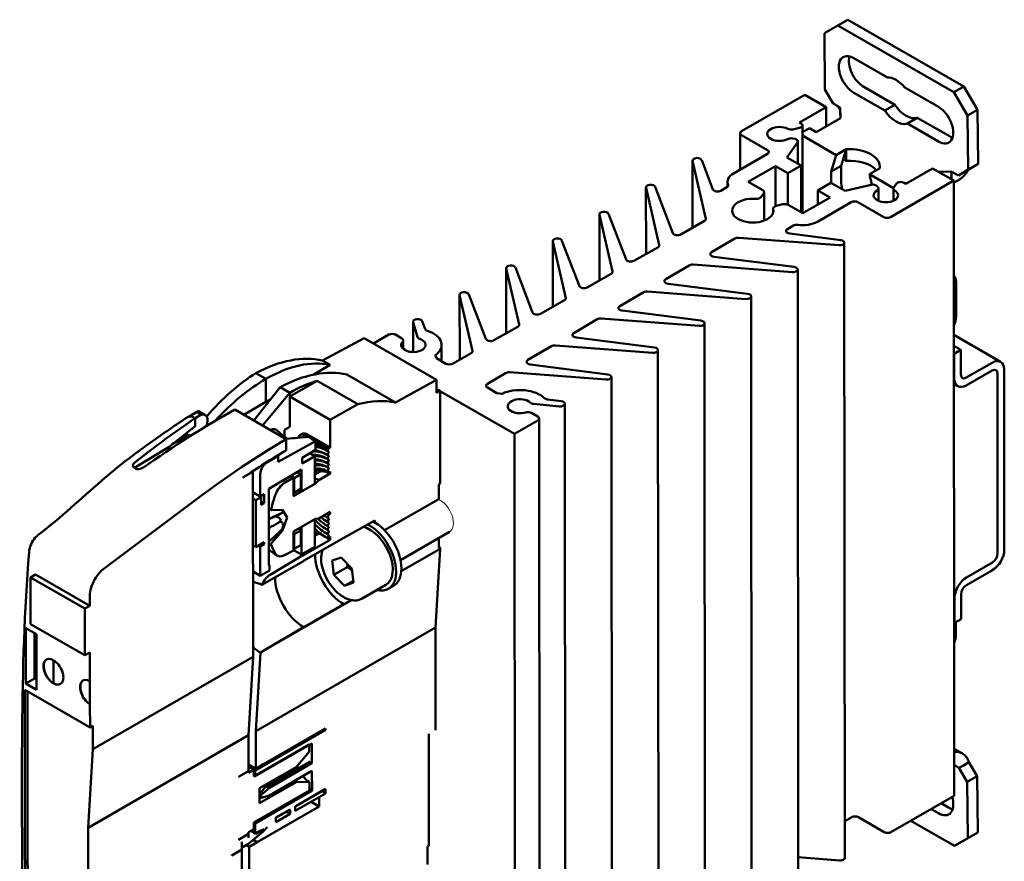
# Model space of a CAD drawing. Header units: millimetres. Extents: x 50 to 433, y -23 to 202.
# Tile 11 of 12: x 259 to 338, y 133 to 200. Entities that reach past the tile are written whole.
import ezdxf

# ---------------------------------------------------------------- set-up
doc = ezdxf.new("R2010")
doc.units = ezdxf.units.MM
doc.layers.add('Arêtes tangentes visibles(ISO)', color=7, linetype='Continuous', lineweight=18)
doc.layers.add('Arêtes visibles(ISO)', color=7, linetype='Continuous', lineweight=50)

msp = doc.modelspace()

# ---------------------------------------------------------------- linework, layer by layer
at = {"layer": 'Arêtes tangentes visibles(ISO)'}
msp.add_line((277.899, 140.278), (278.005, 140.217), dxfattribs=at)
msp.add_ellipse((292.751, 160.952), major_axis=(0.749, -1.299), ratio=0.57763, start_param=0, end_param=2.49263, dxfattribs=at)
at = {"layer": 'Arêtes visibles(ISO)'}
for p, q in [((325.234, 200.481), (324.438, 200.023)), ((334.493, 195.15), (325.234, 200.481)), ((323.379, 199.407), (324.438, 200.023)), ((323.422, 194.924), (323.379, 199.407)), ((324.438, 200.023), (333.697, 194.691)), ((325.72, 197.416), (328.398, 195.874)), ((324.079, 193.803), (323.422, 194.924)), ((328.195, 193.234), (325.722, 194.658)), ((326.517, 195.117), (328.991, 193.692)), ((329.777, 195.08), (332.455, 193.538)), ((334.493, 195.15), (333.697, 194.691)), ((333.697, 194.691), (334.781, 192.841)), ((335.577, 193.3), (334.493, 195.15)), ((316.768, 191.584), (321.806, 194.49)), ((321.806, 194.49), (323.503, 193.513)), ((321.382, 192.29), (323.503, 193.513)), ((323.503, 193.513), (323.504, 191.968)), ((324.659, 192.634), (324.644, 193.465)), ((324.644, 193.465), (324.644, 193.061)), ((324.644, 193.061), (324.645, 192.625)), ((328.991, 193.692), (328.195, 193.234)), ((335.577, 193.3), (334.781, 192.841)), ((335.619, 188.989), (335.577, 193.3)), ((321.382, 192.29), (321.515, 192.213)), ((322.732, 191.522), (324.659, 192.634)), ((330.78, 192.662), (329.985, 192.203)), ((330.78, 192.662), (333.252, 191.238)), ((334.781, 192.841), (334.823, 188.531)), ((321.394, 191.86), (320.868, 191.735)), ((321.625, 192.06), (321.63, 185.056)), ((322.178, 191.835), (321.626, 191.516)), ((322.178, 191.835), (322.727, 191.519)), ((322.732, 191.522), (322.727, 191.519)), ((332.457, 190.779), (329.985, 192.203)), ((316.658, 191.432), (316.66, 188.527)), ((318.837, 190.088), (316.768, 191.279)), ((321.238, 190.688), (320.386, 189.501)), ((320.868, 191.01), (321.035, 190.97)), ((321.267, 190.771), (321.268, 188.993)), ((321.626, 191.236), (324.307, 189.692)), ((324.307, 189.692), (325.103, 190.151)), ((324.871, 189.363), (325.103, 190.151)), ((325.103, 190.151), (325.108, 190.154)), ((325.103, 190.151), (325.103, 189.232)), ((325.108, 190.154), (325.109, 189.235)), ((312.872, 183.9), (312.868, 189.247)), ((313.923, 184.616), (312.871, 189.22)), ((313.596, 189.285), (313.592, 189.293)), ((313.596, 189.285), (314.493, 186.952)), ((316.132, 188.222), (318.837, 189.782)), ((320.386, 189.501), (321.515, 188.851)), ((323.921, 188.377), (324.307, 189.692)), ((324.871, 189.363), (324.717, 188.836)), ((325.103, 189.232), (324.918, 189.338)), ((325.109, 189.235), (325.103, 189.232)), ((319.473, 188.804), (317.299, 187.55)), ((320.454, 188.239), (319.473, 188.804)), ((319.473, 188.804), (319.475, 185.619)), ((321.515, 188.851), (320.454, 188.239)), ((321.515, 188.851), (321.517, 185.121)), ((324.717, 188.836), (323.921, 188.377)), ((323.922, 187.465), (323.921, 188.377)), ((324.717, 188.836), (324.718, 187.61)), ((327.776, 188.612), (326.98, 188.153)), ((327.781, 188.615), (327.776, 188.612)), ((329.867, 187.403), (331.989, 188.627)), ((331.989, 188.627), (333.686, 187.65)), ((333.497, 188.367), (332.451, 188.361)), ((333.497, 187.963), (333.497, 188.367)), ((334.823, 188.531), (334.049, 188.062)), ((334.399, 188.264), (334.844, 188.521)), ((335.619, 188.989), (334.823, 188.531)), ((334.844, 188.521), (335.619, 188.989)), ((315.649, 187.549), (315.649, 187.156)), ((317.299, 187.55), (318.465, 186.878)), ((320.454, 188.239), (320.456, 185.731)), ((326.98, 188.153), (327.161, 187.332)), ((326.98, 188.153), (328.881, 187.058)), ((333.686, 187.65), (328.648, 184.744)), ((333.497, 187.758), (333.497, 187.963)), ((333.686, 187.65), (333.695, 173.859)), ((334.049, 188.062), (334.399, 188.264)), ((309.159, 181.796), (309.156, 187.106)), ((310.203, 182.508), (309.159, 187.078)), ((309.883, 187.143), (309.88, 187.152)), ((309.883, 187.143), (311.296, 183.471)), ((315.124, 186.846), (315.597, 187.119)), ((322.841, 186.865), (323.901, 187.477)), ((323.822, 186.3), (322.841, 186.865)), ((322.841, 186.865), (322.841, 185.735)), ((323.901, 187.477), (325.03, 186.827)), ((325.03, 186.827), (327.089, 187.319)), ((327.579, 187.202), (327.648, 187.106)), ((327.676, 187.024), (327.677, 186.042)), ((328.876, 187.024), (328.877, 186.043)), ((328.905, 187.107), (329.123, 187.41)), ((329.734, 187.48), (329.867, 187.403)), ((318.546, 186.643), (318.321, 186.329)), ((318.575, 186.726), (318.576, 184.464)), ((321.647, 185.046), (323.822, 186.3)), ((319.297, 185.434), (319.297, 185.101)), ((319.528, 185.634), (320.072, 185.764)), ((320.481, 185.718), (321.647, 185.046)), ((325.519, 185.934), (322.814, 184.374)), ((328.117, 184.743), (326.049, 185.934)), ((305.447, 179.692), (305.443, 184.965)), ((306.483, 180.4), (305.446, 184.937)), ((306.171, 185.002), (306.168, 185.011)), ((306.171, 185.002), (307.572, 181.36)), ((311.925, 183.364), (313.814, 184.434)), ((320.9, 184.065), (320.428, 183.792)), ((302.459, 182.861), (302.455, 182.87)), ((302.459, 182.861), (303.848, 179.249)), ((316.243, 183.035), (314.387, 181.946)), ((324.548, 182.496), (316.559, 183.098)), ((324.675, 182.911), (320.612, 183.429)), ((301.735, 177.587), (301.731, 182.824)), ((302.763, 178.291), (301.734, 182.796)), ((308.201, 181.253), (310.094, 182.326)), ((324.996, 133.672), (324.962, 182.705)), ((320.962, 180.77), (314.574, 181.583)), ((298.022, 175.483), (298.019, 180.682)), ((299.044, 176.183), (298.022, 180.655)), ((298.746, 180.72), (298.743, 180.728)), ((298.746, 180.72), (300.124, 177.138)), ((312.588, 180.89), (310.728, 179.798)), ((320.835, 180.354), (312.904, 180.952)), ((321.284, 131.531), (321.25, 180.564)), ((304.477, 179.142), (306.374, 180.217)), ((317.25, 178.629), (310.914, 179.436)), ((333.869, 179.578), (333.871, 176.784)), ((294.31, 173.379), (294.306, 178.541)), ((295.324, 174.074), (294.309, 178.514)), ((295.034, 178.579), (295.031, 178.587)), ((295.034, 178.579), (296.4, 175.027)), ((308.932, 178.744), (307.068, 177.65)), ((317.123, 178.213), (309.249, 178.807)), ((317.572, 129.39), (317.537, 178.423)), ((300.753, 177.031), (302.654, 178.109)), ((305.277, 176.599), (303.409, 175.502)), ((313.411, 176.072), (305.593, 176.661)), ((313.538, 176.488), (307.255, 177.288)), ((290.601, 173.986), (290.6, 176.404)), ((290.956, 175.176), (290.605, 176.369)), ((291.317, 176.45), (291.561, 175.814)), ((297.029, 174.92), (298.935, 176)), ((313.859, 127.249), (313.825, 176.282)), ((286.707, 175.099), (283.376, 173.31)), ((292.472, 171.78), (286.707, 175.099)), ((287.448, 174.673), (288.661, 175.372)), ((289.191, 175.373), (289.706, 175.076)), ((309.826, 174.346), (303.595, 175.14)), ((333.694, 175.348), (337.421, 173.202)), ((289.816, 174.923), (289.816, 174.232)), ((292.873, 174.55), (292.874, 173.252)), ((301.621, 174.453), (299.749, 173.354)), ((309.698, 173.931), (301.938, 174.516)), ((333.695, 174.471), (334.252, 174.15)), ((292.364, 173.728), (292.454, 173.493)), ((292.454, 173.493), (293.212, 173.057)), ((293.74, 173.056), (295.215, 173.892)), ((310.147, 125.107), (310.113, 174.14)), ((333.695, 173.859), (333.697, 171.898)), ((333.695, 173.859), (333.722, 173.844)), ((333.722, 173.844), (334.252, 174.15)), ((333.723, 171.882), (333.722, 173.844)), ((334.252, 174.15), (334.254, 172.188)), ((283.989, 172.956), (282.642, 172.179)), ((283.989, 172.956), (283.376, 173.31)), ((306.113, 172.205), (299.935, 172.992)), ((334.678, 171.943), (336.746, 173.136)), ((278.868, 171.842), (278.073, 172.3)), ((278.869, 170.004), (278.868, 171.842)), ((285.312, 172.195), (289.198, 169.957)), ((297.966, 172.307), (296.517, 171.457)), ((305.986, 171.789), (298.282, 172.37)), ((306.435, 122.966), (306.4, 171.999)), ((333.697, 171.898), (333.709, 154.368)), ((336.747, 172.523), (334.679, 171.33)), ((337.181, 157.935), (337.171, 172.277)), ((337.702, 172.583), (337.712, 158.241)), ((280.008, 171.185), (277.904, 168.534)), ((280.775, 170.744), (280.008, 171.186)), ((280.008, 171.186), (280.008, 171.185)), ((280.775, 170.744), (280.008, 171.185)), ((282.952, 171.692), (280.776, 170.437)), ((286.201, 169.822), (282.952, 171.692)), ((292.472, 171.78), (289.198, 169.957)), ((292.473, 170.725), (292.472, 171.78)), ((296.519, 171.153), (297.277, 170.716)), ((333.697, 171.44), (334.004, 171.263)), ((278.596, 168.136), (280.775, 170.744)), ((280.776, 170.437), (280.775, 170.744)), ((280.775, 170.744), (280.775, 170.744)), ((283.986, 168.589), (280.776, 170.437)), ((280.777, 168.023), (280.776, 170.437)), ((298.684, 167.461), (292.473, 171.037)), ((292.744, 170.881), (292.473, 171.037)), ((292.744, 170.881), (292.473, 170.725)), ((292.749, 163.496), (292.744, 170.881)), ((297.277, 170.716), (297.683, 170.665)), ((278.869, 170.004), (277.112, 168.99)), ((279.239, 170.217), (278.869, 170.004)), ((279.007, 169.924), (278.869, 170.004)), ((286.201, 169.822), (283.986, 168.589)), ((302.268, 169.653), (300.199, 169.854)), ((302.407, 170.063), (301.305, 170.204)), ((302.726, 120.826), (302.692, 169.859)), ((272.689, 168.832), (273.474, 169.273)), ((273.689, 168.972), (273.22, 168.702)), ((273.22, 168.702), (273.221, 168.067)), ((273.475, 169.274), (273.481, 169.277)), ((274.031, 168.963), (273.486, 169.277)), ((273.534, 169.062), (273.689, 168.972)), ((280.486, 167.048), (276.391, 169.405)), ((300.025, 169.134), (300.54, 168.837)), ((273.221, 168.067), (271.148, 166.428)), ((280.777, 168.023), (280.346, 167.774)), ((283.986, 168.589), (283.988, 166.374)), ((300.54, 168.531), (298.684, 167.461)), ((300.65, 168.684), (300.684, 119.651)), ((271.907, 166.926), (272.695, 167.405)), ((272.695, 167.405), (272.868, 167.306)), ((280.346, 167.774), (280.346, 167.245)), ((281.737, 167.455), (281.578, 167.364)), ((282.185, 167.228), (282.027, 167.319)), ((283.988, 166.374), (282.186, 167.411)), ((298.684, 167.461), (298.718, 118.428)), ((268.401, 164.746), (271.148, 166.428)), ((271.408, 166.633), (271.907, 166.926)), ((282.82, 166.875), (279.85, 165.222)), ((280.486, 166.148), (280.486, 167.048)), ((282.82, 166.183), (282.82, 166.875)), ((283.828, 166.282), (282.82, 166.863)), ((283.988, 166.374), (283.828, 166.282)), ((279.85, 165.712), (278.939, 165.169)), ((279.85, 165.712), (279.804, 165.739)), ((279.85, 165.222), (279.85, 165.712)), ((281.76, 165.549), (282.82, 166.183)), ((282.768, 165.679), (281.76, 165.098)), ((282.365, 165.911), (282.768, 165.679)), ((282.769, 163.472), (282.768, 165.679)), ((283.828, 166.243), (283.758, 166.12)), ((283.758, 166.12), (283.899, 166.038)), ((283.899, 166.038), (283.758, 165.792)), ((283.758, 165.792), (283.9, 165.71)), ((283.9, 165.71), (283.758, 165.465)), ((283.828, 166.282), (283.828, 166.243)), ((268.401, 165.166), (268.411, 165.173)), ((281.76, 165.098), (281.76, 165.549)), ((283.758, 165.465), (283.9, 165.383)), ((283.9, 165.383), (283.758, 165.138)), ((283.758, 165.138), (283.9, 165.056)), ((283.9, 165.056), (283.759, 164.81)), ((283.759, 164.81), (283.9, 164.728)), ((269.101, 164.776), (269.09, 164.769)), ((277.835, 164.446), (277.039, 163.971)), ((277.793, 164.469), (277.835, 164.446)), ((277.845, 149.692), (277.835, 164.446)), ((278.418, 164.255), (278.42, 162.468)), ((279.109, 163.079), (281.707, 164.63)), ((281.071, 163.995), (280.354, 163.552)), ((281.072, 162.483), (281.071, 163.995)), ((281.655, 164.24), (281.124, 163.934)), ((281.655, 163.075), (281.655, 164.24)), ((281.707, 164.63), (281.709, 162.86)), ((282.769, 164.226), (283.053, 164.39)), ((283.989, 164.298), (283.087, 163.778)), ((283.9, 164.728), (283.759, 164.483)), ((283.759, 164.483), (283.901, 164.401)), ((283.901, 164.401), (283.989, 164.452)), ((283.989, 164.452), (283.989, 164.298)), ((282.827, 163.496), (281.072, 162.483)), ((281.124, 163.934), (281.125, 162.769)), ((281.709, 162.86), (282.769, 163.472)), ((283.087, 163.778), (282.827, 163.496)), ((292.637, 163.431), (292.749, 163.496)), ((292.638, 162.267), (292.637, 163.431)), ((277.836, 162.804), (278.42, 162.468)), ((278.499, 162.422), (277.969, 162.727)), ((277.969, 162.727), (277.969, 162.727)), ((278.208, 162.59), (278.208, 162.59)), ((278.42, 162.468), (278.738, 162.651)), ((278.738, 162.651), (278.738, 161.946)), ((279.113, 156.963), (279.109, 163.079)), ((281.125, 162.769), (281.655, 163.075)), ((273.406, 162.297), (265.972, 156.724)), ((277.836, 162.315), (278.075, 162.177)), ((278.499, 162.422), (278.075, 162.177)), ((278.075, 162.177), (278.078, 158.438)), ((278.5, 161.809), (278.499, 162.422)), ((278.499, 162.084), (278.738, 161.946)), ((278.738, 161.946), (278.5, 161.809)), ((288.328, 159.78), (292.638, 162.267)), ((279.111, 160.699), (280.204, 161.182)), ((279.111, 160.664), (279.945, 161.033)), ((279.339, 161.392), (280.186, 161.393)), ((280.186, 161.393), (280.564, 160.79)), ((283.09, 160.714), (283.991, 161.234)), ((283.903, 161.03), (283.761, 160.784)), ((283.991, 161.081), (283.903, 161.03)), ((283.991, 161.234), (283.991, 161.081)), ((280.564, 160.79), (280.187, 159.752)), ((281.074, 159.684), (282.829, 160.696)), ((282.771, 160.653), (281.711, 160.041)), ((282.773, 158.446), (282.771, 160.653)), ((282.829, 160.696), (283.09, 160.714)), ((283.757, 160.459), (283.899, 160.377)), ((283.757, 160.132), (283.898, 160.05)), ((283.758, 160.786), (283.899, 160.705)), ((283.761, 160.784), (283.903, 160.702)), ((283.903, 160.702), (283.762, 160.457)), ((283.762, 160.457), (283.903, 160.375)), ((283.903, 160.375), (283.762, 160.129)), ((283.762, 160.129), (283.904, 160.047)), ((285.08, 159.183), (287.546, 160.556)), ((287.546, 160.556), (287.546, 160.403)), ((280.187, 159.752), (279.341, 158.776)), ((281.075, 158.172), (281.074, 159.684)), ((281.658, 159.765), (281.127, 159.459)), ((281.127, 159.459), (281.128, 158.295)), ((281.659, 158.601), (281.658, 159.765)), ((281.711, 160.041), (281.712, 157.835)), ((282.947, 159.532), (282.772, 159.431)), ((283.069, 159.503), (282.772, 159.332)), ((283.506, 159.308), (283.278, 159.439)), ((283.756, 159.478), (283.898, 159.396)), ((283.757, 159.805), (283.898, 159.723)), ((283.904, 160.047), (283.762, 159.802)), ((283.762, 159.802), (283.904, 159.72)), ((283.904, 159.72), (283.762, 159.475)), ((283.762, 159.475), (283.904, 159.393)), ((283.904, 159.393), (283.763, 159.147)), ((289.597, 157.401), (293.501, 159.653)), ((278.078, 158.438), (277.839, 158.576)), ((278.078, 158.438), (278.74, 158.821)), ((278.422, 158.484), (278.289, 158.56)), ((278.741, 158.667), (278.422, 158.484)), ((278.608, 158.744), (278.741, 158.667)), ((278.74, 158.821), (278.741, 158.667)), ((281.128, 158.295), (281.659, 158.601)), ((283.993, 159.027), (281.871, 157.804)), ((281.872, 157.333), (285.08, 159.183)), ((283.756, 159.151), (283.762, 159.147)), ((283.763, 159.147), (283.769, 159.143)), ((283.769, 159.143), (283.992, 159.272)), ((283.993, 159.027), (283.78, 159.15)), ((283.992, 159.272), (283.993, 159.027)), ((292.641, 158.344), (292.64, 159.157)), ((278.422, 158.484), (278.424, 156.151)), ((281.871, 157.822), (279.206, 156.231)), ((280.358, 157.787), (281.075, 158.172)), ((281.712, 157.835), (281.075, 158.201)), ((281.712, 157.835), (282.773, 158.446)), ((281.871, 157.822), (281.781, 157.874)), ((281.871, 157.804), (281.871, 157.822)), ((289.66, 156.507), (292.753, 158.291)), ((292.381, 152.032), (292.753, 158.291)), ((292.753, 158.408), (292.641, 158.344)), ((292.753, 158.291), (292.753, 158.408)), ((278.546, 155.42), (281.872, 157.304)), ((279.113, 157.024), (279.166, 156.993)), ((279.166, 156.993), (279.113, 156.963)), ((279.166, 156.564), (279.166, 156.993)), ((281.872, 157.304), (281.872, 157.333)), ((284.146, 157.361), (284.863, 157.612)), ((284.286, 156.232), (284.146, 157.361)), ((284.863, 157.612), (285.719, 156.734)), ((334.689, 156.007), (336.758, 157.2)), ((260.512, 156.245), (260.114, 156.024)), ((260.512, 156.245), (264.844, 153.75)), ((278.424, 156.151), (277.84, 156.487)), ((278.424, 156.151), (279.166, 156.564)), ((284.286, 156.232), (285.347, 156.843)), ((285.142, 155.353), (284.286, 156.232)), ((285.719, 156.734), (285.859, 155.604)), ((336.758, 156.587), (334.69, 155.394)), ((260.116, 152.303), (260.114, 156.024)), ((264.446, 153.529), (260.114, 156.024)), ((285.84, 155.756), (285.142, 155.353)), ((285.859, 155.604), (285.142, 155.353)), ((286.526, 154.331), (288.435, 155.432)), ((289.047, 155.352), (288.623, 155.107)), ((334.266, 154.659), (334.267, 152.698)), ((264.843, 154.557), (264.844, 153.75)), ((278.428, 150.029), (285.676, 154.209)), ((285.084, 153.874), (281.875, 152.023)), ((285.653, 154.214), (285.084, 153.874)), ((333.709, 154.368), (333.71, 152.407)), ((333.737, 152.392), (333.735, 154.353)), ((264.844, 153.75), (264.446, 153.529)), ((264.446, 153.529), (264.449, 149.809)), ((264.449, 149.809), (260.116, 152.303)), ((333.71, 152.407), (333.72, 138.616)), ((333.737, 152.392), (333.71, 152.407)), ((334.267, 152.698), (333.737, 152.392)), ((333.851, 152.457), (333.852, 151.393)), ((259.735, 147.549), (259.732, 151.982)), ((259.732, 151.982), (260.59, 151.489)), ((260.425, 147.953), (260.422, 151.585)), ((260.59, 151.489), (260.593, 147.055)), ((278.056, 143.77), (292.381, 152.032)), ((281.875, 152.052), (278.428, 150.029)), ((281.875, 152.023), (281.875, 152.052)), ((292.387, 143.845), (292.381, 152.032)), ((264.449, 149.809), (264.846, 150.038)), ((264.846, 150.038), (264.848, 147.74)), ((278.428, 150.029), (278.056, 143.77)), ((261.932, 147.58), (261.931, 149.419)), ((265.064, 142.32), (277.845, 149.692)), ((277.473, 143.433), (277.845, 149.692)), ((260.425, 147.953), (259.735, 147.549)), ((260.593, 147.055), (259.735, 147.549)), ((260.592, 147.857), (260.425, 147.953)), ((264.849, 145.901), (264.848, 147.74)), ((259.661, 147.051), (264.85, 144.062)), ((264.849, 145.901), (264.85, 144.062)), ((264.85, 144.062), (265.063, 144.184)), ((265.063, 144.184), (265.064, 142.32)), ((283.627, 143.86), (278.005, 140.618)), ((278.056, 143.77), (278.058, 140.769)), ((278.695, 141.136), (283.627, 143.981)), ((283.627, 143.86), (283.522, 143.92)), ((283.627, 143.981), (283.627, 143.86)), ((264.692, 136.061), (277.473, 143.433)), ((277.475, 140.575), (277.473, 143.433)), ((291.862, 134.617), (291.862, 143.543)), ((265.064, 142.32), (264.692, 136.061)), ((282.328, 142.71), (277.899, 140.156)), ((278.006, 140.17), (282.54, 142.786)), ((281.268, 140.903), (282.328, 142.112)), ((282.328, 142.112), (282.328, 142.71)), ((282.54, 142.786), (282.541, 141.21)), ((334.373, 141.976), (333.717, 142.354)), ((282.316, 141.294), (278.756, 139.24)), ((278.971, 139.354), (282.365, 141.312)), ((282.365, 141.312), (282.541, 141.21)), ((334.894, 141.292), (334.448, 141.035)), ((335.551, 140.171), (334.894, 141.292)), ((277.475, 140.575), (276.679, 140.117)), ((276.679, 140.133), (277.475, 140.575)), ((277.474, 141.105), (278.058, 140.769)), ((277.474, 140.936), (277.899, 140.692)), ((277.899, 140.692), (277.475, 140.447)), ((277.475, 140.447), (277.475, 140.575)), ((277.899, 140.156), (277.899, 140.692)), ((277.899, 140.679), (278.005, 140.618)), ((278.005, 140.618), (278.006, 140.17)), ((278.058, 140.769), (278.695, 141.149)), ((278.351, 139.22), (281.268, 140.903)), ((278.695, 141.136), (278.684, 141.142)), ((278.695, 141.149), (278.695, 141.136)), ((282.541, 141.21), (279.147, 139.253)), ((279.147, 138.64), (282.541, 140.597)), ((282.541, 140.597), (282.542, 139.028)), ((334.448, 141.035), (334.098, 140.833)), ((334.098, 140.833), (334.755, 139.712)), ((276.679, 140.117), (276.679, 140.133)), ((281.269, 139.708), (278.352, 138.025)), ((282.33, 139.722), (281.269, 139.708)), ((282.33, 139.032), (282.33, 139.722)), ((335.551, 140.171), (334.755, 139.712)), ((334.755, 139.712), (334.799, 135.229)), ((335.594, 135.687), (335.551, 140.171)), ((277.902, 136.478), (282.33, 139.032)), ((282.542, 139.028), (278.008, 136.413)), ((278.352, 138.025), (278.351, 139.22)), ((278.755, 139.239), (278.378, 138.747)), ((279.147, 139.253), (278.484, 138.686)), ((278.971, 139.354), (279.147, 139.253)), ((283.342, 138.97), (281.217, 137.744)), ((281.254, 137.783), (283.63, 139.153)), ((282.33, 139.151), (282.542, 139.028)), ((283.335, 138.965), (283.32, 138.974)), ((283.342, 138.97), (283.63, 138.804)), ((283.63, 139.153), (283.63, 138.804)), ((278.378, 138.747), (278.484, 138.686)), ((278.378, 138.747), (278.378, 138.502)), ((278.378, 138.502), (278.484, 138.441)), ((278.484, 138.686), (278.484, 138.441)), ((278.484, 138.441), (279.147, 138.64)), ((283.63, 138.804), (281.201, 137.403)), ((282.162, 138.306), (282.176, 138.297)), ((282.472, 138.127), (283.106, 137.762)), ((283.106, 138.851), (283.106, 138.833)), ((283.106, 138.492), (283.106, 137.762)), ((328.682, 135.71), (333.72, 138.616)), ((283.106, 137.762), (278.174, 134.917)), ((279.663, 136.865), (280.75, 137.492)), ((280.515, 137.339), (279.663, 136.848)), ((280.508, 137.335), (280.493, 137.344)), ((280.515, 137.339), (280.804, 137.173)), ((280.803, 137.461), (280.804, 137.173)), ((281.201, 137.403), (281.201, 137.691)), ((332.458, 137.22), (331.878, 137.554)), ((332.674, 138.013), (333.254, 137.679)), ((280.804, 137.173), (279.663, 136.516)), ((279.663, 136.516), (279.663, 136.865)), ((324.994, 136.579), (325.553, 136.901)), ((326.083, 136.901), (328.151, 135.71)), ((333.739, 134.614), (330.257, 136.619)), ((264.692, 136.061), (264.697, 127.874)), ((277.478, 135.697), (277.902, 135.942)), ((277.694, 135.822), (278.009, 135.641)), ((277.79, 135.767), (277.774, 135.758)), ((278.062, 135.592), (277.774, 135.758)), ((277.774, 135.758), (277.774, 135.749)), ((278.062, 135.583), (277.774, 135.749)), ((277.902, 135.942), (277.902, 136.478)), ((277.902, 136.474), (278.008, 136.413)), ((278.008, 136.413), (278.009, 135.641)), ((278.009, 135.641), (278.698, 135.95)), ((278.507, 135.84), (278.062, 135.592)), ((278.062, 135.583), (278.507, 135.84)), ((278.482, 135.853), (278.507, 135.84)), ((278.698, 135.95), (278.698, 135.95)), ((278.698, 135.95), (278.698, 135.95)), ((277.478, 135.569), (276.683, 135.094)), ((276.683, 135.11), (277.478, 135.569)), ((276.683, 135.094), (276.683, 135.11)), ((277.478, 135.569), (277.478, 135.697)), ((277.478, 135.246), (277.478, 135.569)), ((278.614, 135.742), (277.511, 134.811)), ((277.846, 135.093), (278.174, 134.904)), ((277.855, 135.101), (278.174, 134.917)), ((278.062, 135.592), (278.062, 135.583)), ((334.799, 135.229), (333.739, 134.614)), ((334.535, 135.072), (333.739, 134.614)), ((334.535, 135.072), (335.594, 135.687)), ((335.594, 135.687), (334.799, 135.229)), ((276.954, 134.331), (276.159, 133.856)), ((276.159, 133.872), (276.954, 134.331)), ((276.954, 134.331), (276.954, 134.944)), ((276.954, 120.796), (276.954, 134.331)), ((277.439, 134.76), (277.028, 134.523)), ((277.537, 134.55), (277.306, 134.683)), ((278.174, 134.904), (277.537, 134.55)), ((277.537, 134.55), (277.537, 126.483)), ((278.174, 134.917), (278.174, 134.904)), ((291.75, 134.553), (291.862, 134.617)), ((291.75, 133.13), (291.75, 134.553)), ((276.159, 133.856), (276.159, 133.872)), ((321.282, 133.711), (324.582, 133.462))]:
    msp.add_line(p, q, dxfattribs=at)
for centre, major_axis, ratio, start_param, end_param in [((325.721, 196.037), (-0.843, 1.462), 0.57763, 5.499317, 8.64091), ((326.516, 196.496), (0.843, -1.462), 0.57763, 3.632088, 5.499317), ((329.089, 194.026), (-1.012, 1.754), 0.57763, 4.996813, 6.001822), ((329.089, 194.01), (1.012, -1.754), 0.57763, 4.8243, 6.174335), ((329.885, 194.469), (1.012, -1.754), 0.57763, 4.8243, 6.174335), ((332.456, 192.159), (0.843, -1.462), 0.57763, 5.499317, 8.64091), ((317.033, 191.432), (-0.375, 0), 0.576327, 5.497386, 7.068182), ((319.791, 191.372), (-0.975, -0.001), 0.576327, 3.948201, 8.617367), ((320.725, 191.934), (-0.375, 0), 0.576327, 0.806609, 1.963094), ((321.25, 192.06), (0.375, 0), 0.576327, 5.104687, 7.068182), ((320.725, 190.81), (0.375, 0), 0.576327, 1.177696, 2.334182), ((320.892, 190.771), (0.375, 0), 0.576327, 5.890085, 7.460881), ((333.251, 192.617), (0.843, -1.462), 0.57763, 5.499317, 5.79269), ((318.571, 189.935), (0.375, 0), 0.576327, 5.497386, 7.068182), ((325.356, 188.757), (2.437, 0.002), 0.576327, 6.18081, 7.955555), ((313.234, 189.247), (0.367, 0), 0.576327, 0.217765, 3.272091), ((325.357, 187.837), (-2.437, -0.002), 0.576327, 3.608806, 4.813963), ((317.299, 187.55), (-1.65, -0.001), 0.576327, 5.497386, 6.523065), ((326.441, 186.617), (1.218, -2.111), 0.57763, 3.928521, 4.236186), ((329.469, 187.327), (0.375, 0), 0.576327, 0.784997, 2.748493), ((309.522, 187.106), (0.367, 0), 0.576327, 0.217765, 3.272091), ((314.859, 186.999), (-0.375, 0), 0.576327, 0.217765, 2.355793), ((315.332, 187.272), (0.375, 0), 0.576327, 5.497386, 6.523065), ((318.2, 186.726), (0.375, 0), 0.576327, 5.890085, 7.068182), ((327.232, 187.119), (0.375, 0), 0.576327, 0.392298, 1.963094), ((328.276, 186.486), (-0.975, -0.001), 0.576327, 5.518998, 10.188163), ((327.301, 187.023), (0.375, 0), 0.576327, 5.518998, 6.675483), ((329.251, 187.024), (-0.375, 0), 0.576327, 5.890085, 7.046571), ((317.67, 185.258), (-1.65, -0.001), 0.576327, 4.560863, 9.575501), ((317.975, 186.412), (-0.375, 0), 0.576327, 1.419271, 2.748493), ((325.784, 185.781), (-0.375, 0), 0.576327, 3.92659, 5.497386), ((305.81, 184.965), (0.367, 0), 0.576327, 0.217765, 3.272091), ((319.672, 185.435), (-0.375, 0), 0.576327, 5.104687, 6.433909), ((320.216, 185.565), (0.375, 0), 0.576327, 0.784997, 1.963094), ((313.551, 184.588), (0.375, 0), 0.576327, 5.48866, 6.413684), ((328.382, 184.896), (-0.375, 0), 0.576327, 0.784997, 2.355793), ((320.693, 183.64), (-0.375, 0), 0.576327, 5.497386, 7.635414), ((321.165, 183.912), (-0.375, 0), 0.576327, 4.471707, 5.497386), ((321.647, 185.046), (-1.65, -0.001), 0.576327, 1.330115, 2.355793), ((302.098, 182.824), (0.367, 0), 0.576327, 0.217765, 3.272091), ((311.663, 183.518), (-0.375, 0), 0.576327, 0.217765, 2.347067), ((316.511, 182.884), (-0.375, 0), 0.576327, 4.581088, 5.506113), ((324.595, 182.705), (0.367, 0), 0.576327, 4.581088, 7.635414), ((309.831, 182.48), (0.375, 0), 0.576327, 5.488659, 6.413684), ((307.939, 181.407), (-0.375, 0), 0.576327, 0.217765, 2.347067), ((314.655, 181.795), (-0.375, 0), 0.576327, 5.506113, 7.635414), ((298.385, 180.683), (0.367, 0), 0.576327, 0.217765, 3.272091), ((312.855, 180.738), (-0.375, 0), 0.576327, 4.581088, 5.506113), ((320.883, 180.564), (0.367, 0), 0.576327, 4.581088, 7.635414), ((306.111, 180.371), (0.375, 0), 0.576327, 5.488659, 6.413684), ((310.995, 179.647), (-0.375, 0), 0.576327, 5.506113, 7.635414), ((333.073, 179.119), (0.561, 0.975), 0.578093, 5.496658, 6.177108), ((304.215, 179.296), (-0.375, 0), 0.576327, 0.217765, 2.347067), ((294.673, 178.541), (0.367, 0), 0.576327, 0.217765, 3.272091), ((302.392, 178.263), (0.375, 0), 0.576327, 5.48866, 6.413684), ((309.2, 178.593), (-0.375, 0), 0.576327, 4.581088, 5.506113), ((317.171, 178.423), (0.367, 0), 0.576327, 4.581088, 7.635414), ((307.336, 177.499), (-0.375, 0), 0.576327, 5.506113, 7.635414), ((290.963, 176.404), (0.363, 0), 0.576327, 0.217765, 3.309032), ((300.491, 177.185), (-0.375, 0), 0.576327, 0.217765, 2.347067), ((305.544, 176.447), (-0.375, 0), 0.576327, 4.581088, 5.506113), ((333.075, 176.325), (-0.561, -0.975), 0.578093, 1.674615, 2.355065), ((291.928, 175.861), (-0.375, 0), 0.576327, 0.217765, 1.050264), ((298.672, 176.154), (0.375, 0), 0.576327, 5.488659, 6.413684), ((313.459, 176.281), (0.367, 0), 0.576327, 4.581088, 7.635414), ((288.926, 175.22), (0.375, 0), 0.576327, 0.784997, 2.355793), ((290.623, 174.548), (-0.975, -0.001), 0.576327, 5.778866, 10.448032), ((289.441, 174.923), (0.375, 0), 0.576327, 5.778866, 7.068182), ((291.325, 175.213), (-0.375, 0), 0.576327, 0.167439, 1.023254), ((290.623, 174.548), (2.25, 0.002), 0.576327, 5.59703, 7.333449), ((296.767, 175.074), (-0.375, 0), 0.576327, 0.217765, 2.347067), ((303.676, 175.351), (-0.375, 0), 0.576327, 5.506113, 7.635414), ((301.889, 174.302), (-0.375, 0), 0.576327, 4.581088, 5.506113), ((309.746, 174.14), (0.367, 0), 0.576327, 4.581088, 7.635414), ((277.913, 161.317), (-6.828, -11.447), 0.588085, 3.327927, 3.917453), ((294.952, 174.046), (0.375, 0), 0.576327, 5.488659, 6.413684), ((278.714, 160.856), (-6.479, -11.648), 0.567926, 3.310449, 3.899975), ((293.477, 173.21), (0.375, 0), 0.576327, 3.92659, 5.488659), ((300.017, 173.203), (-0.375, 0), 0.576327, 5.506113, 7.635414), ((336.747, 172.032), (0.674, 1.17), 0.578093, 5.496658, 7.067454), ((336.747, 172.032), (0.299, 0.52), 0.578093, 5.496658, 7.067454), ((278.242, 161.507), (-6.479, -11.648), 0.567926, 3.934881, 4.374229), ((279.043, 161.046), (-6.828, -11.447), 0.588085, 3.952359, 4.38543), ((279.849, 160.202), (6.828, 11.447), 0.588085, 0.186334, 0.77586), ((298.233, 172.156), (-0.375, 0), 0.576327, 4.581088, 5.506113), ((306.034, 171.999), (0.367, 0), 0.576327, 4.581088, 7.635414), ((334.678, 172.433), (-0.674, -1.17), 0.578093, 5.496658, 7.067454), ((334.678, 172.433), (-0.299, -0.52), 0.578093, 5.496658, 7.067454), ((280.621, 159.757), (6.479, 11.648), 0.567926, 0.52062, 0.758382), ((296.784, 171.306), (-0.375, 0), 0.576327, 5.506113, 7.068182), ((299.108, 169.662), (2.25, 0.002), 0.576327, 0.51973, 2.256149), ((299.108, 169.662), (-0.975, -0.001), 0.576327, 3.688333, 8.357499), ((301.386, 170.415), (0.375, 0), 0.576327, 3.661323, 4.493822), ((283.829, 157.91), (6.651, 11.55), 0.578093, 0.17729, 0.529053), ((300.261, 170.067), (-0.375, 0), 0.576327, 0.54674, 1.402555), ((302.329, 169.859), (0.363, 0), 0.576327, 4.544148, 7.635415), ((273.567, 168.148), (0.462, 0.816), 0.573031, 4.956864, 6.876273), ((299.76, 168.981), (0.375, 0), 0.576327, 0.784997, 2.074313), ((300.275, 168.684), (0.375, 0), 0.576327, 5.497386, 7.068182), ((281.753, 175.495), (5.631, -9.762), 0.57763, 5.254625, 5.349013), ((284.481, 176.789), (-21.825, -4.088), 0.410962, 1.314127, 1.391348), ((282.814, 176.106), (-5.644, 9.785), 0.57763, 2.284937, 2.357725), ((281.287, 106.2), (-37.427, -64.994), 0.578093, 3.940172, 4.074215), ((283.831, 162.674), (-2.182, 3.782), 0.57763, 5.499317, 5.832052), ((283.76, 162.633), (-2.131, 3.695), 0.57763, 5.499317, 5.815352), ((283.902, 162.715), (2.031, -3.522), 0.57763, 2.357725, 2.74258), ((281.287, 106.2), (36.878, 64.04), 0.578093, 0.798792, 0.864845), ((283.76, 162.633), (-1.731, 3.001), 0.57763, 5.499317, 6.006679), ((283.902, 162.715), (-1.831, 3.175), 0.57763, 5.499317, 6.021251), ((283.902, 162.715), (-1.631, 2.828), 0.57763, 5.499317, 6.022092), ((283.76, 162.633), (-1.931, 3.348), 0.57763, 5.499317, 5.871725), ((268.756, 164.975), (-0.485, -0.074), 0.654038, 5.428028, 8.509536), ((278.949, 164.561), (-0.374, -0.65), 0.578093, 3.943315, 5.496658), ((283.76, 162.633), (-1.531, 2.654), 0.57763, 5.499317, 5.974176), ((283.902, 162.715), (-1.431, 2.481), 0.57763, 5.499317, 6.092741), ((283.76, 162.633), (-1.331, 2.307), 0.57763, 5.499317, 6.053195), ((283.902, 162.715), (-1.231, 2.134), 0.57763, 5.499317, 6.207115), ((268.756, 164.553), (-0.487, 0), 0.576327, 5.527428, 5.582382), ((281.073, 161.084), (1.78, -3.086), 0.57763, 2.357725, 2.448358), ((281.657, 161.42), (-1.724, 2.989), 0.57763, 5.499317, 5.634227), ((283.76, 162.633), (-1.131, 1.96), 0.57763, 5.499317, 6.166939), ((283.902, 162.715), (-1.031, 1.787), 0.57763, 5.499317, 6.388345), ((283.99, 162.766), (-1.031, 1.787), 0.57763, 0.042781, 0.207973), ((283.99, 162.766), (-0.937, 1.624), 0.57763, 5.499317, 6.283185), ((280.384, 162.589), (-0.599, -1.04), 0.578093, 3.960768, 4.990343), ((281.126, 161.114), (-1.724, 2.989), 0.57763, 5.499317, 5.521076), ((283.089, 162.246), (0.937, -1.624), 0.57763, 2.357725, 2.600289), ((282.828, 162.096), (0.856, -1.484), 0.57763, 2.357725, 2.40562), ((283.354, 162.399), (-2.994, -5.2), 0.578093, 4.990343, 5.200923), ((281.126, 161.114), (1.012, -1.754), 0.57763, 2.357725, 2.3948), ((281.71, 161.451), (0.862, -1.494), 0.57763, 2.357725, 2.552331), ((279.378, 161.506), (-0.062, -0.108), 0.578093, 5.200923, 6.604942), ((283.76, 162.633), (1.131, -1.96), 0.57763, 5.339504, 5.499317), ((283.902, 162.715), (-1.031, 1.787), 0.57763, 2.27026, 2.357725), ((283.99, 162.766), (-1.031, 1.787), 0.57763, 2.27026, 2.357725), ((282.77, 162.063), (0.862, -1.494), 0.57763, 5.492145, 5.499317), ((283.76, 162.633), (1.731, -3.001), 0.57763, 5.083057, 5.499317), ((283.76, 162.633), (1.931, -3.348), 0.57763, 5.12844, 5.499317), ((283.76, 162.633), (1.531, -2.654), 0.57763, 5.149315, 5.499317), ((283.76, 162.633), (1.331, -2.307), 0.57763, 5.234304, 5.499317), ((287.124, 157.706), (1.499, -2.599), 0.57763, 0, 2.427648), ((287.548, 157.951), (1.499, -2.599), 0.57763, 0.786124, 2.423809), ((280.187, 160.572), (-0.502, 0.87), 0.57763, 2.250858, 2.357725), ((281.126, 161.114), (-1.012, 1.754), 0.57763, 2.320649, 2.357725), ((281.657, 161.42), (1.012, -1.754), 0.57763, 5.354568, 5.499317), ((281.71, 161.451), (-0.862, 1.494), 0.57763, 2.350552, 2.357725), ((283.76, 162.633), (2.131, -3.695), 0.57763, 5.164714, 5.499317), ((283.836, 155.81), (2.061, -3.573), 0.57763, 2.519246, 2.730206), ((283.902, 162.715), (-1.631, 2.828), 0.57763, 2.355468, 2.357725), ((283.902, 162.715), (-1.831, 3.175), 0.57763, 2.355468, 2.357725), ((283.902, 162.715), (-2.031, 3.522), 0.57763, 2.355468, 2.357725), ((287.124, 157.706), (1.312, -2.274), 0.57763, 0, 2.617832), ((279.38, 158.707), (-0.062, -0.108), 0.578093, 4.388374, 5.792393), ((283.354, 162.399), (-2.994, -5.2), 0.578093, 5.792393, 6.002973), ((280.387, 158.785), (-0.599, -1.04), 0.578093, 6.002973, 7.032548), ((281.126, 161.114), (1.724, -2.989), 0.57763, 5.477559, 5.499317), ((285.082, 156.529), (1.623, -2.814), 0.57763, 3.925461, 5.499317), ((292.751, 160.952), (1.555, -2.696), 0.57763, 5.448378, 5.499317), ((336.757, 157.69), (-0.674, -1.17), 0.578093, 0.784269, 2.355065), ((336.757, 157.69), (0.299, 0.52), 0.578093, 3.925862, 5.496658), ((279.22, 155.32), (-0.561, -0.975), 0.578093, 3.943315, 4.936519), ((287.548, 157.951), (1.499, -2.599), 0.57763, 0, 0.786124), ((281.874, 154.678), (-1.606, 2.784), 0.57763, 0.775083, 2.357725), ((334.69, 154.904), (0.674, 1.17), 0.578093, 0.784269, 2.355065), ((334.69, 154.904), (-0.299, -0.52), 0.578093, 3.925862, 5.496658), ((287.124, 157.706), (1.499, -2.599), 0.57763, 5.777825, 6.283185), ((333.056, 150.934), (-0.561, -0.975), 0.578093, 1.751486, 2.355065), ((278.426, 152.69), (1.627, -2.821), 0.57763, 5.242978, 5.499317), ((261.932, 148.5), (-0.562, 0.975), 0.57763, 5.499317, 8.64091), ((261.932, 148.5), (-0.534, 0.991), 0.557115, 0.033991, 2.373986), ((261.932, 148.5), (0.562, -0.975), 0.57763, 5.499317, 8.64091), ((261.932, 148.5), (-0.592, 0.957), 0.597441, 2.339022, 3.10577), ((264.849, 146.82), (-0.534, 0.991), 0.557115, 0.033991, 2.373986), ((264.849, 146.82), (-0.562, 0.975), 0.57763, 5.499317, 8.64091), ((282.541, 140.904), (-0.225, 0.39), 0.57763, 6.085003, 6.283185), ((281.268, 140.305), (-0.365, 0.633), 0.57763, 0.783869, 1.0988), ((282.329, 140.917), (0.731, -1.267), 0.57763, 4.313427, 4.483051), ((281.268, 140.305), (-0.365, 0.633), 0.57763, 2.121963, 2.357725), ((282.329, 140.917), (0.731, -1.267), 0.57763, 4.977318, 5.499318), ((278.042, 138.309), (1.345, 1.116), 0.197439, 0.658925, 0.858638), ((332.457, 138.599), (0.843, -1.462), 0.57763, 5.499317, 7.480322), ((280.75, 137.431), (0.0374, 0.065), 0.578093, 5.496658, 7.067454), ((281.254, 137.721), (0.0374, 0.065), 0.578093, 0.784269, 2.355065), ((333.253, 139.058), (0.843, -1.462), 0.57763, 5.499317, 5.79269), ((325.818, 136.748), (0.375, 0), 0.576327, 0.784997, 2.355793), ((278.256, 137.325), (-1.121, -1.947), 0.578093, 1.010834, 1.26351), ((328.417, 135.863), (0.375, 0), 0.576327, 3.92659, 5.497386), ((277.027, 135.946), (-0.869, -1.509), 0.578093, 0.723932, 0.783906), ((277.44, 135.114), (-0.216, -0.375), 0.578093, 0.78168, 1.018024), ((324.63, 133.672), (0.367, 0), 0.576327, 4.581088, 6.283185)]:
    msp.add_ellipse(centre, major_axis=major_axis, ratio=ratio, start_param=start_param, end_param=end_param, dxfattribs=at)
for points, knots in [([(324.079, 193.803), (324.176, 193.746), (324.268, 193.69), (324.458, 193.576), (324.549, 193.521), (324.644, 193.465)], [0, 0, 0, 0, 0.0544264, 0.0544264, 0.1088527, 0.1088527, 0.1088527, 0.1088527]), ([(324.644, 193.052), (324.644, 193.109), (324.639, 193.169), (324.616, 193.284), (324.599, 193.34), (324.55, 193.444), (324.52, 193.492), (324.449, 193.572), (324.409, 193.605), (324.366, 193.631)], [0, 0, 0, 0, 0.02390498, 0.02390498, 0.04709282, 0.04709282, 0.07010303, 0.07010303, 0.09149539, 0.09149539, 0.09149539, 0.09149539]), ([(333.497, 188.367), (333.59, 188.315), (333.68, 188.265), (333.867, 188.163), (333.956, 188.113), (334.049, 188.062)], [0, 0, 0, 0, 0.0521846, 0.0521846, 0.1043692, 0.1043692, 0.1043692, 0.1043692]), ([(334.844, 188.521), (334.795, 188.418), (334.722, 188.302), (334.529, 188.065), (334.412, 187.947), (334.163, 187.748), (334.038, 187.666), (333.834, 187.562), (333.76, 187.53), (333.686, 187.503)], [0, 0, 0, 0, 0.0701989, 0.0701989, 0.1403626, 0.1403626, 0.1999087, 0.1999087, 0.2322794, 0.2322794, 0.2322794, 0.2322794]), ([(267.77, 165.362), (267.82, 165.4), (267.87, 165.438), (268.071, 165.59), (268.221, 165.704), (268.824, 166.155), (269.277, 166.486), (270.71, 167.512), (271.692, 168.184), (272.675, 168.824)], [0, 0, 0, 0, 0.028884, 0.028884, 0.1155309, 0.1155309, 0.3754902, 0.3754902, 0.9359908, 0.9359908, 0.9359908, 0.9359908]), ([(273.479, 169.276), (273.477, 169.273), (273.475, 169.269), (273.469, 169.245), (273.467, 169.213), (273.47, 169.183)], [0.09408562, 0.09408562, 0.09408562, 0.09408562, 0.10921981, 0.10921981, 0.15478299, 0.15478299, 0.15478299, 0.15478299]), ([(273.47, 169.183), (273.471, 169.162), (273.475, 169.14), (273.486, 169.11), (273.492, 169.1), (273.509, 169.079), (273.52, 169.07), (273.534, 169.062)], [0, 0, 0, 0, 0.02287396, 0.02287396, 0.03451573, 0.03451573, 0.04624997, 0.04624997, 0.04624997, 0.04624997]), ([(279.829, 167.671), (279.762, 167.729), (279.692, 167.773), (279.568, 167.824), (279.513, 167.835), (279.414, 167.835), (279.369, 167.824), (279.331, 167.803)], [0, 0, 0, 0, 0.0390616, 0.0390616, 0.0711571, 0.0711571, 0.1018551, 0.1018551, 0.1018551, 0.1018551]), ([(282.027, 167.319), (281.944, 167.367), (281.862, 167.396), (281.709, 167.411), (281.639, 167.398), (281.529, 167.336), (281.487, 167.293), (281.441, 167.21), (281.428, 167.181), (281.419, 167.15)], [0, 0, 0, 0, 0.0468773, 0.0468773, 0.0937547, 0.0937547, 0.1341123, 0.1341123, 0.1533003, 0.1533003, 0.1533003, 0.1533003]), ([(282.186, 167.411), (282.115, 167.452), (282.044, 167.479), (281.909, 167.503), (281.846, 167.499), (281.772, 167.473), (281.754, 167.465), (281.737, 167.455)], [-0.17447002, -0.17447002, -0.17447002, -0.17447002, -0.13411235, -0.13411235, -0.09375467, -0.09375467, -0.0801875, -0.0801875, -0.0801875, -0.0801875]), ([(260.79, 159.468), (262.525, 160.789), (264.117, 162.287), (266.434, 164.298), (267.092, 164.846), (267.77, 165.362)], [0, 0, 0, 0, 1.001234, 1.001234, 1.389989, 1.389989, 1.389989, 1.389989]), ([(279.131, 161.487), (279.128, 161.488), (279.126, 161.489), (279.119, 161.493), (279.114, 161.497), (279.11, 161.501)], [0.060005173, 0.060005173, 0.060005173, 0.060005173, 0.061626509, 0.061626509, 0.064745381, 0.064745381, 0.064745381, 0.064745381]), ([(279.131, 161.487), (279.143, 161.482), (279.155, 161.477), (279.18, 161.467), (279.192, 161.462), (279.217, 161.451), (279.229, 161.445), (279.254, 161.432), (279.266, 161.426), (279.291, 161.412), (279.304, 161.405), (279.316, 161.398)], [1.4021429, 1.4021429, 1.4021429, 1.4021429, 1.4358736, 1.4358736, 1.4696043, 1.4696043, 1.503335, 1.503335, 1.5370656, 1.5370656, 1.5707963, 1.5707963, 1.5707963, 1.5707963]), ([(279.626, 160.882), (279.632, 160.881), (279.637, 160.881), (279.682, 160.877), (279.724, 160.868), (279.806, 160.841), (279.846, 160.822), (279.909, 160.782), (279.939, 160.758), (279.988, 160.704), (280.007, 160.672), (280.032, 160.61), (280.038, 160.574), (280.038, 160.52), (280.036, 160.501), (280.032, 160.482)], [0.2084182, 0.2084182, 0.2084182, 0.2084182, 0.21081033, 0.21081033, 0.2270141, 0.2270141, 0.24321787, 0.24321787, 0.25700514, 0.25700514, 0.27079242, 0.27079242, 0.28457969, 0.28457969, 0.29197487, 0.29197487, 0.29197487, 0.29197487]), ([(280.028, 161.104), (280.025, 161.099), (280.022, 161.094), (280.007, 161.072), (279.988, 161.055), (279.957, 161.039), (279.951, 161.036), (279.945, 161.033)], [-0.06373197, -0.06373197, -0.06373197, -0.06373197, -0.05998209, -0.05998209, -0.04619482, -0.04619482, -0.0429694, -0.0429694, -0.0429694, -0.0429694]), ([(280.175, 161.344), (280.177, 161.341), (280.18, 161.337), (280.198, 161.311), (280.212, 161.288), (280.229, 161.247), (280.233, 161.23), (280.23, 161.205), (280.224, 161.194), (280.21, 161.185), (280.207, 161.183), (280.204, 161.182)], [0.2084182, 0.2084182, 0.2084182, 0.2084182, 0.21081033, 0.21081033, 0.2270141, 0.2270141, 0.24321787, 0.24321787, 0.25700514, 0.25700514, 0.26032663, 0.26032663, 0.26032663, 0.26032663]), ([(279.111, 159.951), (279.18, 159.99), (279.248, 160.029), (279.551, 160.205), (279.791, 160.343), (280.032, 160.482)], [-3.6259195, -3.6259195, -3.6259195, -3.6259195, -3.593638, -3.593638, -3.4681207, -3.4681207, -3.4681207, -3.4681207]), ([(280.032, 160.482), (280.05, 160.476), (280.067, 160.468), (280.115, 160.441), (280.142, 160.418), (280.185, 160.366), (280.202, 160.333), (280.225, 160.263), (280.231, 160.226), (280.234, 160.151), (280.23, 160.107), (280.213, 160.023), (280.199, 159.982), (280.183, 159.946), (280.181, 159.941), (280.178, 159.936), (280.176, 159.931)], [-0.08116454, -0.08116454, -0.08116454, -0.08116454, -0.07376936, -0.07376936, -0.05998209, -0.05998209, -0.04619482, -0.04619482, -0.03240754, -0.03240754, -0.01620377, -0.01620377, 0, 0, 0, 0.00239212, 0.00239212, 0.00239212, 0.00239212]), ([(259.995, 158.025), (260.012, 158.239), (260.065, 158.454), (260.234, 158.846), (260.35, 159.03), (260.581, 159.292), (260.681, 159.386), (260.79, 159.468)], [0, 0, 0, 0, 0.0862191, 0.0862191, 0.1713369, 0.1713369, 0.2259469, 0.2259469, 0.2259469, 0.2259469]), ([(279.112, 158.853), (279.116, 158.86), (279.121, 158.867), (279.133, 158.883), (279.142, 158.894), (279.152, 158.903)], [0.033884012, 0.033884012, 0.033884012, 0.033884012, 0.037002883, 0.037002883, 0.042029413, 0.042029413, 0.042029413, 0.042029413]), ([(260.055, 94.068), (259.852, 98.426), (259.472, 102.967), (259.464, 114.72), (259.459, 122.034), (259.447, 138.887), (259.247, 148.805), (259.995, 158.025)], [0, 0, 0, 0, 2.173032, 2.173032, 5.752796, 5.752796, 10.422169, 10.422169, 10.422169, 10.422169]), ([(286.526, 154.331), (286.384, 154.249), (286.224, 154.201), (285.933, 154.176), (285.804, 154.184), (285.668, 154.211), (285.661, 154.212), (285.604, 154.224), (285.556, 154.236), (285.297, 154.315), (285.089, 154.42), (284.681, 154.7), (284.482, 154.878), (284.117, 155.283), (283.952, 155.511), (283.668, 155.994), (283.55, 156.248), (283.371, 156.763), (283.311, 157.023), (283.259, 157.527), (283.267, 157.77), (283.328, 158.063), (283.347, 158.131), (283.369, 158.196)], [6.174888, 6.174888, 6.174888, 6.174888, 6.4388, 6.4388, 6.638809, 6.638809, 6.650775, 6.650775, 6.726763, 6.726763, 7.054694, 7.054694, 7.394291, 7.394291, 7.731271, 7.731271, 8.066584, 8.066584, 8.403302, 8.403302, 8.742847, 8.742847, 8.848241, 8.848241, 8.848241, 8.848241]), ([(265.972, 156.724), (265.838, 156.624), (265.709, 156.503), (265.458, 156.216), (265.339, 156.051), (265.112, 155.66), (265.013, 155.433), (264.878, 154.98), (264.843, 154.76), (264.843, 154.557)], [-0.3565818, -0.3565818, -0.3565818, -0.3565818, -0.2801371, -0.2801371, -0.1985913, -0.1985913, -0.0991161, -0.0991161, 0, 0, 0, 0]), ([(260.683, 93.281), (260.451, 96.234), (259.694, 99.49), (259.689, 105.83), (259.687, 109.351), (259.683, 115.297), (259.681, 117.723), (259.678, 121.666), (259.677, 123.182), (259.674, 127.731), (259.672, 130.763), (259.668, 136.865), (259.666, 139.935), (259.662, 144.353), (259.662, 145.702), (259.661, 147.051)], [-4.330181, -4.330181, -4.330181, -4.330181, -2.949646, -2.949646, -1.226563, -1.226563, -0.039099, -0.039099, 0.703066, 0.703066, 2.187396, 2.187396, 3.689783, 3.689783, 4.35, 4.35, 4.35, 4.35]), ([(259.873, 146.928), (259.874, 145.661), (259.875, 144.394), (259.878, 140.057), (259.88, 136.988), (259.884, 130.886), (259.886, 127.853), (259.889, 123.304), (259.89, 121.788), (259.893, 117.846), (259.895, 115.42), (259.899, 109.473), (259.901, 105.953), (259.906, 99.612), (260.664, 96.356), (260.896, 93.403)], [-4.31009, -4.31009, -4.31009, -4.31009, -3.689783, -3.689783, -2.187396, -2.187396, -0.703066, -0.703066, 0.039099, 0.039099, 1.226563, 1.226563, 2.949646, 2.949646, 4.330181, 4.330181, 4.330181, 4.330181]), ([(333.717, 142.113), (333.817, 142.121), (333.915, 142.118), (334.166, 142.078), (334.31, 142.022), (334.544, 141.863), (334.636, 141.771), (334.79, 141.553), (334.85, 141.428), (334.894, 141.292)], [0.0279813, 0.0279813, 0.0279813, 0.0279813, 0.0711812, 0.0711812, 0.1423266, 0.1423266, 0.2017934, 0.2017934, 0.2612613, 0.2612613, 0.2612613, 0.2612613]), ([(334.098, 140.833), (334.002, 140.89), (333.909, 140.945), (333.78, 141.019), (333.749, 141.037), (333.718, 141.055)], [0, 0, 0, 0, 0.05442636, 0.05442636, 0.07202865, 0.07202865, 0.07202865, 0.07202865])]:
    msp.add_open_spline(points, degree=3, knots=knots, dxfattribs=at)
for points in [[(324.918, 189.338), (324.902, 189.346), (324.887, 189.354), (324.871, 189.363)], [(324.916, 189.34), (324.915, 189.34), (324.914, 189.341), (324.913, 189.341)], [(324.92, 189.337), (324.918, 189.338), (324.917, 189.339), (324.916, 189.34)], [(273.22, 168.702), (271.61, 167.612), (270.005, 166.434), (268.411, 165.173)], [(276.391, 169.405), (273.952, 168.04), (271.514, 166.492), (269.101, 164.776)], [(272.895, 168.859), (272.812, 168.875), (272.736, 168.862), (272.675, 168.823)], [(273.061, 168.794), (273.004, 168.826), (272.949, 168.848), (272.895, 168.859)], [(273.061, 168.794), (273.114, 168.763), (273.167, 168.733), (273.22, 168.702)], [(273.474, 169.273), (273.475, 169.274), (273.477, 169.275), (273.479, 169.276)], [(273.479, 169.276), (273.481, 169.278), (273.484, 169.278), (273.486, 169.277)], [(279.251, 167.759), (279.277, 167.773), (279.304, 167.788), (279.331, 167.803)], [(283.769, 159.143), (283.767, 159.145), (283.764, 159.146), (283.762, 159.147)], [(279.788, 157.745), (279.545, 157.885), (279.32, 158.053), (279.112, 158.244)], [(277.84, 155.657), (278.08, 155.622), (278.326, 155.546), (278.546, 155.42)]]:
    msp.add_open_spline(points, degree=3, dxfattribs=at)
for points, weights in [([(279.606, 160.883), (279.616, 160.882), (279.626, 160.882)], [1.12559872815, 1.13716877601, 1.14872900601]), ([(280.139, 161.393), (280.157, 161.367), (280.175, 161.344)], [1.06105980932, 1.10496476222, 1.14872900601]), ([(280.111, 159.8), (279.741, 159.453), (279.152, 158.903)], [1, 1.02820642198, 1.00324421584]), ([(280.176, 159.931), (280.146, 159.87), (280.111, 159.8)], [1.14872900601, 1.07456653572, 1]), ([(285.363, 157.099), (285.36, 156.979), (285.347, 156.843)], [1.04742574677, 1.02923925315, 1]), ([(285.347, 156.843), (285.576, 156.695), (285.742, 156.545)], [1, 1.05804500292, 1.07253201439])]:
    msp.add_rational_spline(points, weights, degree=2, dxfattribs=at)

doc.saveas('drawing.dxf')
